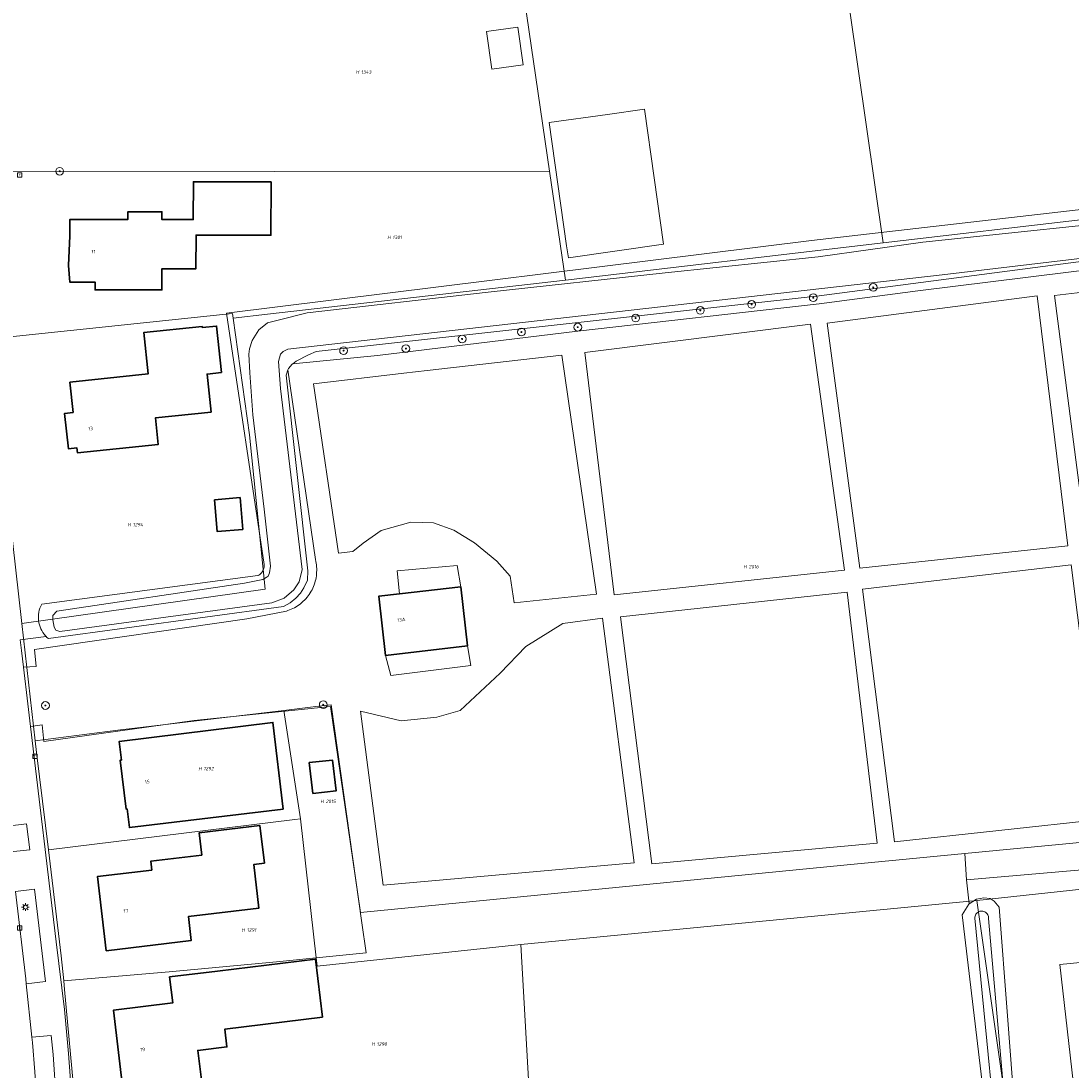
# Model space of a CAD drawing. Header units: metres. Extents: x 250001 to 257773, y 598992 to 609118.
# Tile 39 of 256: x 251399 to 251507, y 601062 to 601170. Entities that reach past the tile are written whole.
import ezdxf
from ezdxf.enums import TextEntityAlignment as Align
from ezdxf.lldxf.tags import DXFTag

# ---------------------------------------------------------------- set-up
doc = ezdxf.new("R2010")
doc.units = ezdxf.units.M
for name, color, linetype, lineweight in [('B-WE-GR-BOOM-S', 252, 'Continuous', 25), ('B-WE-GR-GROENVOORZIENING-GV', 252, 'Continuous', 18), ('B-WE-KG-GRENS_PERCEEL-G', 150, 'KG-PERCEEL', 18), ('B-WE-KG-GRENS_PERCEEL-S', 150, 'Continuous', 25), ('B-WE-KL-ET_LS_OV_LICHTMAST-S', 252, 'Continuous', 25), ('B-WE-OG-BEBOUWING-GV', 1, 'Continuous', 35), ('B-WE-OG-BEBOUWING-T18', 7, 'Continuous', 18), ('B-WE-OG-BEBOUWING_OVERBOUWING-GV', 1, 'Continuous', 18), ('B-WE-OG-TERREIN_ERF-GV', 7, 'Continuous', 18), ('B-WE-OG-WATER-GV', 252, 'Continuous', 18), ('B-WE-OG-WATER_SLOOT-GV', 252, 'Continuous', 18), ('B-WE-RI-GWA_KOLK-S', 252, 'Continuous', 25), ('B-WE-RI-GWA_RIOOLPUT-S', 252, 'Continuous', 25), ('B-WE-VH-VERHARDING_GESLOTEN-GV', 252, 'Continuous', 18), ('B-WE-VH-VERHARDING_OPEN-GV', 252, 'Continuous', 18), ('X-XX-AL-REFERENTIE-G', 7, 'Continuous', 18)]:
    doc.layers.add(name, color=color, linetype=linetype, lineweight=lineweight)
doc.styles.add('NLCS-ISO', font='NLCS-ISO.ttf')
doc.styles.add('NLCS-ISO-ANNOTATIEF-T18', font='NLCS-ISO.ttf', dxfattribs={"height": 1.8})
doc.styles.get("Standard").update_dxf_attribs({"font": 'NLCS-ISO.ttf'})
tags = doc.linetypes.add('KG-PERCEEL', pattern='A,5.5,-2,["P",Standard,S=1.8,R=0,X=-0.5,Y=-0.9],-2,5.5,-2,[5,NLCS.SHX,S=0.75,R=0,X=0,Y=0],-2', length=19).pattern_tags.tags
tags[6] = DXFTag(74, 10)

# ---------------------------------------------------------------- blocks, each defined once
blk = doc.blocks.new('SKG-PERCEELNUMMER-SO')
at = {"style": 'NLCS-ISO', "oblique": 10, "flags": 1}
blk.add_attdef('GEMEENTECODE', text='', height=1.8, dxfattribs=at).set_placement((0, 2.55), align=Align.MIDDLE_CENTER)
at = {"style": 'NLCS-ISO', "oblique": 10}
blk.add_attdef('SECTIE', text='', height=1.8, dxfattribs=at).set_placement((-0.5, 0), align=Align.MIDDLE_RIGHT)
blk.add_attdef('PERCEELNUMMER', text='', height=1.8, dxfattribs=at).set_placement((0.5, 0), align=Align.MIDDLE_LEFT)
blk = doc.blocks.new('BS2021-132-Xref-KAD-20210617')
at = {"layer": 'B-WE-KG-GRENS_PERCEEL-G', "flags": 128}
for points in [[(251448.584, 601186.647), (251453.314, 601154.325)], [(251487.727, 601146.899), (251482.558, 601183.129)], [(251396.559, 601154.256), (251453.314, 601154.325)], [(251453.314, 601154.325), (251454.965, 601143.045)], [(251487.727, 601146.899), (251508.982, 601149.4)], [(251454.965, 601143.045), (251487.727, 601146.899)], [(251420.652, 601139.123), (251424.204, 601139.529), (251454.965, 601143.045)], [(251396.28, 601137.057), (251419.591, 601139.503), (251420.585, 601139.601)], [(251420.585, 601139.601), (251420.652, 601139.123)], [(251420.652, 601139.123), (251422.329, 601127.083), (251423.951, 601111.148)], [(251396.265, 601136.051), (251396.943, 601124.428), (251398.831, 601107.619)], [(251423.951, 601111.148), (251398.831, 601107.619)], [(251398.831, 601107.619), (251400.195, 601095.481)], [(251425.882, 601098.633), (251429.183, 601099.025), (251430.744, 601099.211)], [(251430.744, 601099.211), (251433.935, 601076.706), (251434.376, 601073.592)], [(251400.195, 601095.481), (251408.729, 601096.592), (251425.882, 601098.633)], [(251427.61, 601087.432), (251425.882, 601098.633)], [(251400.195, 601095.481), (251400.328, 601094.294), (251401.572, 601084.254)], [(251401.572, 601084.254), (251427.005, 601087.358), (251427.61, 601087.432)], [(251427.61, 601087.432), (251429.206, 601073.073)], [(251401.572, 601084.254), (251402.903, 601073.277), (251403.157, 601070.698)], [(251519.393, 601081.378), (251497.411, 601079.015)], [(251497.411, 601079.015), (251450.34, 601074.477)], [(251502.291, 601044.812), (251497.411, 601079.015)], [(251404.526, 601053.963), (251451.247, 601058.698), (251450.34, 601074.477)], [(251450.34, 601074.477), (251429.302, 601072.214), (251429.206, 601073.073)], [(251403.157, 601070.698), (251414.026, 601071.657), (251425.111, 601072.662), (251429.206, 601073.073)], [(251429.206, 601073.073), (251434.376, 601073.592)], [(251403.157, 601070.698), (251403.244, 601069.812), (251404.291, 601058.308), (251404.526, 601053.963)]]:
    blk.add_lwpolyline(points, dxfattribs=at)
at = {"layer": 'B-WE-KG-GRENS_PERCEEL-S', "xscale": 0.2, "yscale": 0.2, "zscale": 0.2}
for p, values in [((251433.745, 601164.536), {'PERCEELNUMMER': '1343', 'SECTIE': 'H'}), ((251436.996, 601147.472), {'PERCEELNUMMER': '1301', 'SECTIE': 'H'}), ((251410.181, 601117.813), {'PERCEELNUMMER': '1294', 'SECTIE': 'H'}), ((251473.758, 601113.476), {'PERCEELNUMMER': '2016', 'SECTIE': 'H'}), ((251417.495, 601092.625), {'PERCEELNUMMER': '1292', 'SECTIE': 'H'}), ((251430.095, 601089.243), {'PERCEELNUMMER': '2015', 'SECTIE': 'H'}), ((251421.965, 601075.965), {'PERCEELNUMMER': '1291', 'SECTIE': 'H'}), ((251435.37, 601064.184), {'PERCEELNUMMER': '1290', 'SECTIE': 'H'})]:
    blk.add_blockref('SKG-PERCEELNUMMER-SO', p, dxfattribs=at).add_auto_attribs(values)
blk = doc.blocks.new('SKL-ET_OV_LICHTMAST-SO')
at = {"color": 0, "linetype": 'ByBlock', "lineweight": 18}
for points in [[(-1.25, 0), (-2, 0)], [(-1.41, 1.41), (-0.88, 0.88)], [(0, 2), (0, 1.25)], [(0.88, 0.88), (1.41, 1.41)], [(2, 0), (1.25, 0)], [(-1.41, -1.41), (-0.88, -0.88)], [(0, -1.25), (0, -2)], [(0.88, -0.88), (1.41, -1.41)]]:
    blk.add_lwpolyline(points, dxfattribs=at)
blk.add_circle((0, 0), 1, dxfattribs=at)
blk = doc.blocks.new('SRI-KOLK-SO')
at = {"color": 0, "linetype": 'ByBlock', "lineweight": 18}
blk.add_lwpolyline([(-1.125, -1.125), (1.125, -1.125), (1.125, 1.125), (-1.125, 1.125)], close=True, dxfattribs=at)
at = {"color": 0, "linetype": 'ByBlock', "lineweight": 18, "style": 'NLCS-ISO'}
blk.add_text('k', height=1.5, dxfattribs=at).set_placement((0, 0), align=Align.MIDDLE_CENTER)
blk = doc.blocks.new('SRI-PUT_INSPECTIEPUT_RIOOLPUT-SO')
at = {"color": 0, "linetype": 'ByBlock', "lineweight": 18}
blk.add_lwpolyline([(-1.12, -1.12), (1.12, -1.12), (1.12, 1.12), (-1.12, 1.12)], close=True, dxfattribs=at)
at = {"color": 0, "linetype": 'ByBlock', "lineweight": 18, "style": 'NLCS-ISO'}
blk.add_text('r', height=1.5, dxfattribs=at).set_placement((0, 0.28), align=Align.MIDDLE_CENTER)
blk = doc.blocks.new('SGR-BOOM_01-SO')
at = {"linetype": 'ByBlock', "lineweight": 18}
h = blk.add_hatch(color=0, dxfattribs=at)
h.dxf.hatch_style = 1
edge = h.paths.add_edge_path()
edge.add_arc((0, 0), 0.25, 0, 360)
at = {"color": 0, "linetype": 'ByBlock', "lineweight": 18}
for radius in [2, 0.25]:
    blk.add_circle((0, 0), radius, dxfattribs=at)
blk = doc.blocks.new('BS2021-132-Xref-BGT-GRIJS-20210617-aangepast')
at = {"layer": 'B-WE-GR-GROENVOORZIENING-GV', "flags": 128}
for points in [[(251522.329, 601146.839), (251481.129, 601141.42), (251429.206, 601135.703), (251428.41, 601135.329), (251427.148, 601134.691), (251426.806, 601134.426), (251435.549, 601135.27), (251456.2, 601137.8), (251481.14, 601140.599), (251491.329, 601141.939), (251525.775, 601146.214)], [(251531.39, 601087.219), (251496.178, 601083.847), (251496.327, 601081.137), (251555.936, 601086.302)]]:
    blk.add_lwpolyline(points, dxfattribs=at)
for points in [[(251527.679, 601118.099), (251524.14, 601143.67), (251505.41, 601141.479), (251508.75, 601115.77)], [(251506.799, 601115.619), (251503.64, 601141.439), (251481.97, 601138.619), (251485.339, 601113.329)], [(251483.739, 601113.109), (251480.239, 601138.5), (251456.929, 601135.579), (251459.98, 601110.569)], [(251458.149, 601110.64), (251454.579, 601135.319), (251440.66, 601133.719), (251438.26, 601133.469), (251428.95, 601132.359), (251431.51, 601114.88), (251433.01, 601115.04), (251434.059, 601115.89), (251435.92, 601117.209), (251438.97, 601118.06), (251441.32, 601118.01), (251443.42, 601117.239), (251445.549, 601115.93), (251447.869, 601114.04), (251449.25, 601112.479), (251449.66, 601109.75)], [(251429.13, 601114.199), (251426.301, 601133.805), (251426.103, 601133.248), (251428.342, 601113.051), (251428.3, 601112.096), (251427.932, 601111.304), (251427.608, 601110.744), (251427.11, 601110.227), (251426.514, 601109.751), (251425.823, 601109.356), (251401.569, 601106.046), (251401.425, 601106.177), (251401.331, 601106.276), (251398.67, 601105.933), (251398.808, 601104.811), (251399.011, 601103.091), (251400.315, 601103.161), (251400.14, 601104.92), (251422.059, 601108.099), (251426.149, 601108.89), (251426.289, 601108.935), (251426.466, 601109), (251426.639, 601109.072), (251426.809, 601109.152), (251426.976, 601109.238), (251427.139, 601109.332), (251427.297, 601109.433), (251427.451, 601109.54), (251427.601, 601109.653), (251427.745, 601109.773), (251427.885, 601109.899), (251428.019, 601110.031), (251428.147, 601110.168), (251428.269, 601110.311), (251428.385, 601110.459), (251428.494, 601110.611), (251428.597, 601110.768), (251428.693, 601110.93), (251428.782, 601111.095), (251428.865, 601111.264), (251428.939, 601111.436), (251429.007, 601111.611), (251429.067, 601111.789), (251429.119, 601111.97), (251429.163, 601112.152), (251429.2, 601112.336), (251429.229, 601112.522), (251429.25, 601112.709), (251429.263, 601112.896), (251429.268, 601113.084), (251429.265, 601113.271), (251429.253, 601113.459), (251429.234, 601113.646), (251429.207, 601113.832), (251429.173, 601114.016)], [(251444.13, 601111.39), (251443.749, 601113.591), (251437.561, 601113.058), (251437.829, 601110.668)], [(251510.44, 601087.39), (251507.149, 601113.66), (251485.6, 601111.14), (251488.91, 601085.079)], [(251487.13, 601084.939), (251484.029, 601110.849), (251460.63, 601108.28), (251463.869, 601082.8)], [(251462.049, 601082.9), (251458.769, 601108.16), (251454.69, 601107.589), (251450.839, 601105.239), (251448.2, 601102.469), (251444.079, 601098.619), (251441.67, 601097.92), (251437.97, 601097.569), (251433.79, 601098.56), (251436.129, 601080.58)], [(251445.166, 601103.259), (251444.83, 601105.309), (251436.369, 601104.31), (251436.916, 601102.238)], [(251399.645, 601084.249), (251399.325, 601086.93), (251397.345, 601086.694), (251397.669, 601084.014)], [(251557.321, 601077.38), (251555.936, 601086.302), (251496.327, 601081.137), (251496.611, 601078.652), (251497.377, 601079.138), (251498.131, 601079.274), (251498.791, 601079.197), (251499.209, 601078.924), (251499.711, 601078.305), (251500.575, 601067.082), (251502.081, 601047.218), (251501.973, 601045.736), (251501.515, 601044.379), (251501.255, 601044.014), (251508.498, 601045.386), (251509.008, 601045.464), (251508.884, 601046.718), (251505.993, 601072.382)], [(251401.273, 601070.65), (251400.13, 601080.178), (251398.161, 601079.944), (251399.239, 601070.91), (251399.291, 601070.409)], [(251565.564, 601063.5), (251570.893, 601064.869), (251570.525, 601066.487), (251565.339, 601065.316), (251563.229, 601077.955), (251558.356, 601077.481), (251557.321, 601077.38), (251505.993, 601072.382), (251508.884, 601046.718), (251509.008, 601045.464), (251544.777, 601050.914), (251567.183, 601054.275)], [(251402.049, 601063.089), (251401.871, 601065.069), (251399.865, 601064.889), (251399.92, 601064.359), (251400.179, 601061.319), (251400.44, 601057.27), (251400.642, 601052.856), (251402.717, 601052.951), (251402.7, 601053.41), (251402.39, 601058.489)]]:
    blk.add_lwpolyline(points, close=True, dxfattribs=at)
at = {"layer": 'B-WE-OG-BEBOUWING-GV', "flags": 128}
for points in [[(251424.57, 601153.199), (251416.54, 601153.209), (251416.529, 601149.31), (251413.29, 601149.31), (251413.29, 601150.119), (251409.779, 601150.119), (251409.779, 601149.329), (251403.79, 601149.319), (251403.779, 601147.619), (251403.66, 601144.56), (251403.769, 601142.859), (251406.39, 601142.849), (251406.39, 601142.05), (251413.29, 601142.04), (251413.29, 601144.239), (251416.799, 601144.229), (251416.809, 601147.709), (251424.549, 601147.689)], [(251419.44, 601133.51), (251418.929, 601138.319), (251417.459, 601138.17), (251417.45, 601138.27), (251411.41, 601137.64), (251411.88, 601133.39), (251403.79, 601132.51), (251404.119, 601129.4), (251403.239, 601129.3), (251403.63, 601125.64), (251404.519, 601125.729), (251404.57, 601125.229), (251412.91, 601126.099), (251412.619, 601128.829), (251418.369, 601129.43), (251417.959, 601133.359)], [(251418.728, 601120.391), (251418.994, 601117.099), (251421.625, 601117.312), (251421.364, 601120.604)], [(251444.83, 601105.309), (251444.13, 601111.39), (251437.829, 601110.668), (251435.67, 601110.42), (251436.369, 601104.31)], [(251425.82, 601088.449), (251424.739, 601097.39), (251408.869, 601095.42), (251409.1, 601093.51), (251408.98, 601093.5), (251409.589, 601088.449), (251409.7, 601088.459), (251409.94, 601086.53)], [(251428.505, 601093.238), (251428.875, 601090.065), (251431.273, 601090.323), (251430.888, 601093.511)], [(251423.88, 601082.849), (251423.41, 601086.739), (251417.13, 601085.979), (251417.399, 601083.699), (251412.13, 601083.06), (251412.239, 601082.15), (251406.63, 601081.479), (251407.54, 601073.819), (251416.32, 601074.88), (251416.019, 601077.349), (251423.309, 601078.229), (251422.769, 601082.709)], [(251429.864, 601066.95), (251429.127, 601072.956), (251419.04, 601071.719), (251414.089, 601071.119), (251414.41, 601068.439), (251408.299, 601067.689), (251409.339, 601058.949), (251417.429, 601059.949), (251416.989, 601063.52), (251420, 601063.89), (251419.776, 601065.713)]]:
    blk.add_lwpolyline(points, close=True, dxfattribs=at)
at = {"layer": 'B-WE-OG-BEBOUWING_OVERBOUWING-GV', "flags": 128}
for points in [[(251450.014, 601169.176), (251446.811, 601168.714), (251447.361, 601164.832), (251450.574, 601165.295)], [(251464.113, 601153.626), (251463.114, 601160.709), (251459.3, 601160.171), (251453.273, 601159.321), (251455.068, 601146.599), (251455.242, 601145.367), (251465.082, 601146.755)]]:
    blk.add_lwpolyline(points, close=True, dxfattribs=at)
at = {"layer": 'B-WE-OG-TERREIN_ERF-GV', "flags": 128}
for points in [[(251398.67, 601105.933), (251401.331, 601106.276), (251401.275, 601106.335), (251401.138, 601106.504), (251401.013, 601106.682), (251400.901, 601106.869), (251400.804, 601107.063), (251400.721, 601107.265), (251400.653, 601107.471), (251400.601, 601107.683), (251400.564, 601107.897), (251400.543, 601108.113), (251400.538, 601108.331), (251400.549, 601108.548), (251400.576, 601108.764), (251400.618, 601108.978), (251400.677, 601109.187), (251400.88, 601109.59), (251423.18, 601112.545), (251423.215, 601112.563), (251423.3, 601112.613), (251423.38, 601112.67), (251423.455, 601112.733), (251423.525, 601112.802), (251423.59, 601112.876), (251423.648, 601112.955), (251423.699, 601113.039), (251423.743, 601113.127), (251423.78, 601113.218), (251423.81, 601113.312), (251423.831, 601113.407), (251423.845, 601113.505), (251423.851, 601113.603), (251423.849, 601113.701), (251419.972, 601139.637), (251480.333, 601147.152), (251549.744, 601155.131)], [(251499.603, 601046.331), (251495.896, 601077.543), (251496.595, 601078.642), (251496.611, 601078.652), (251496.327, 601081.137), (251496.178, 601083.847), (251483.679, 601082.65), (251433.799, 601077.78), (251430.69, 601099.05), (251416.609, 601097.579), (251401.088, 601095.409), (251400.914, 601097.155), (251399.735, 601096.982), (251402.388, 601074.75), (251403.238, 601067.742), (251403.645, 601063.207), (251403.985, 601058.607)]]:
    blk.add_lwpolyline(points, dxfattribs=at)
for points in [[(251450.014, 601169.176), (251450.574, 601165.295), (251447.361, 601164.832), (251446.811, 601168.714)], [(251453.273, 601159.321), (251459.3, 601160.171), (251463.114, 601160.709), (251464.113, 601153.626), (251465.082, 601146.755), (251455.242, 601145.367), (251455.068, 601146.599)], [(251424.57, 601153.199), (251424.549, 601147.689), (251416.809, 601147.709), (251416.799, 601144.229), (251413.29, 601144.239), (251413.29, 601142.04), (251406.39, 601142.05), (251406.39, 601142.849), (251403.769, 601142.859), (251403.66, 601144.56), (251403.779, 601147.619), (251403.79, 601149.319), (251409.779, 601149.329), (251409.779, 601150.119), (251413.29, 601150.119), (251413.29, 601149.31), (251416.529, 601149.31), (251416.54, 601153.209)], [(251419.44, 601133.51), (251417.959, 601133.359), (251418.369, 601129.43), (251412.619, 601128.829), (251412.91, 601126.099), (251404.57, 601125.229), (251404.519, 601125.729), (251403.63, 601125.64), (251403.239, 601129.3), (251404.119, 601129.4), (251403.79, 601132.51), (251411.88, 601133.39), (251411.41, 601137.64), (251417.45, 601138.27), (251417.459, 601138.17), (251418.929, 601138.319)], [(251421.364, 601120.604), (251421.625, 601117.312), (251418.994, 601117.099), (251418.728, 601120.391)], [(251409.94, 601086.53), (251409.7, 601088.459), (251409.589, 601088.449), (251408.98, 601093.5), (251409.1, 601093.51), (251408.869, 601095.42), (251424.739, 601097.39), (251425.82, 601088.449)], [(251428.875, 601090.065), (251428.505, 601093.238), (251430.888, 601093.511), (251431.273, 601090.323)], [(251416.019, 601077.349), (251416.32, 601074.88), (251407.54, 601073.819), (251406.63, 601081.479), (251412.239, 601082.15), (251412.13, 601083.06), (251417.399, 601083.699), (251417.13, 601085.979), (251423.41, 601086.739), (251423.88, 601082.849), (251422.769, 601082.709), (251423.309, 601078.229)], [(251419.776, 601065.713), (251420, 601063.89), (251416.989, 601063.52), (251417.429, 601059.949), (251409.339, 601058.949), (251408.299, 601067.689), (251414.41, 601068.439), (251414.089, 601071.119), (251419.04, 601071.719), (251429.127, 601072.956), (251429.864, 601066.95)]]:
    blk.add_lwpolyline(points, close=True, dxfattribs=at)
at = {"layer": 'B-WE-OG-WATER-GV', "flags": 128}
for points in [[(251517.398, 601149.67), (251491.829, 601146.992), (251481.042, 601145.476), (251465.235, 601143.828), (251446.98, 601141.801), (251428.294, 601139.685), (251425.41, 601138.963), (251424.193, 601138.636), (251423.3, 601137.913), (251422.614, 601136.834), (251422.323, 601135.961), (251422.272, 601135.416), (251422.35, 601133.481), (251422.671, 601129.161), (251423.857, 601119.395), (251424.499, 601113.526), (251424.387, 601112.845), (251424.262, 601112.477), (251424.064, 601112.344), (251423.709, 601112.137), (251421.827, 601111.765), (251402.442, 601108.883), (251402.023, 601108.423), (251402.014, 601107.994), (251402.174, 601107.229), (251402.354, 601106.923), (251402.767, 601106.791), (251424.634, 601109.742), (251425.898, 601110.228), (251426.905, 601111.073), (251427.469, 601111.909), (251427.781, 601113.169), (251425.538, 601131.874), (251425.322, 601134.65), (251425.513, 601135.408), (251425.811, 601135.675), (251426.285, 601135.939), (251493.829, 601143.613), (251547.447, 601149.972)], [(251501.351, 601045.905), (251498.611, 601077.159), (251498.614, 601077.238), (251498.603, 601077.343), (251498.577, 601077.445), (251498.535, 601077.543), (251498.48, 601077.633), (251498.411, 601077.713), (251498.331, 601077.782), (251498.242, 601077.839), (251498.145, 601077.881), (251498.042, 601077.909), (251497.937, 601077.92), (251497.832, 601077.916), (251497.728, 601077.896), (251497.628, 601077.86), (251497.535, 601077.81), (251497.45, 601077.746), (251497.376, 601077.67), (251497.315, 601077.585), (251497.267, 601077.49), (251497.233, 601077.39), (251497.215, 601077.286), (251497.214, 601077.18), (251500.257, 601045.85)]]:
    blk.add_lwpolyline(points, dxfattribs=at)
at = {"layer": 'B-WE-OG-WATER_SLOOT-GV', "flags": 128}
for points in [[(251549.744, 601155.131), (251480.333, 601147.152), (251419.972, 601139.637), (251423.849, 601113.701), (251423.851, 601113.603), (251423.845, 601113.505), (251423.831, 601113.407), (251423.81, 601113.312), (251423.78, 601113.218), (251423.743, 601113.127), (251423.699, 601113.039), (251423.648, 601112.955), (251423.59, 601112.876), (251423.525, 601112.802), (251423.455, 601112.733), (251423.38, 601112.67), (251423.3, 601112.613), (251423.215, 601112.563), (251423.18, 601112.545), (251400.88, 601109.59), (251400.677, 601109.187), (251400.618, 601108.978), (251400.576, 601108.764), (251400.549, 601108.548), (251400.538, 601108.331), (251400.543, 601108.113), (251400.564, 601107.897), (251400.601, 601107.683), (251400.653, 601107.471), (251400.721, 601107.265), (251400.804, 601107.063), (251400.901, 601106.869), (251401.013, 601106.682), (251401.138, 601106.504), (251401.275, 601106.335), (251401.331, 601106.276), (251401.425, 601106.177), (251401.569, 601106.046), (251425.823, 601109.356), (251426.514, 601109.751), (251427.11, 601110.227), (251427.608, 601110.744), (251427.932, 601111.304), (251428.3, 601112.096), (251428.342, 601113.051), (251426.103, 601133.248), (251426.301, 601133.805), (251426.352, 601133.946), (251426.731, 601134.368), (251426.806, 601134.426), (251427.148, 601134.691), (251428.41, 601135.329), (251429.206, 601135.703), (251481.129, 601141.42), (251522.329, 601146.839)], [(251547.447, 601149.972), (251493.829, 601143.613), (251426.285, 601135.939), (251425.811, 601135.675), (251425.513, 601135.408), (251425.322, 601134.65), (251425.538, 601131.874), (251427.781, 601113.169), (251427.469, 601111.909), (251426.905, 601111.073), (251425.898, 601110.228), (251424.634, 601109.742), (251402.767, 601106.791), (251402.354, 601106.923), (251402.174, 601107.229), (251402.014, 601107.994), (251402.023, 601108.423), (251402.442, 601108.883), (251421.827, 601111.765), (251423.709, 601112.137), (251424.064, 601112.344), (251424.262, 601112.477), (251424.387, 601112.845), (251424.499, 601113.526), (251423.857, 601119.395), (251422.671, 601129.161), (251422.35, 601133.481), (251422.272, 601135.416), (251422.323, 601135.961), (251422.614, 601136.834), (251423.3, 601137.913), (251424.193, 601138.636), (251425.41, 601138.963), (251428.294, 601139.685), (251446.98, 601141.801), (251465.235, 601143.828), (251481.042, 601145.476), (251491.829, 601146.992), (251517.398, 601149.67)], [(251502.081, 601047.218), (251500.575, 601067.082), (251499.711, 601078.305), (251499.209, 601078.924), (251498.791, 601079.197), (251498.131, 601079.274), (251497.377, 601079.138), (251496.611, 601078.652), (251496.595, 601078.642), (251495.896, 601077.543), (251499.603, 601046.331)], [(251500.257, 601045.85), (251497.214, 601077.18), (251497.215, 601077.286), (251497.233, 601077.39), (251497.267, 601077.49), (251497.315, 601077.585), (251497.376, 601077.67), (251497.45, 601077.746), (251497.535, 601077.81), (251497.628, 601077.86), (251497.728, 601077.896), (251497.832, 601077.916), (251497.937, 601077.92), (251498.042, 601077.909), (251498.145, 601077.881), (251498.242, 601077.839), (251498.331, 601077.782), (251498.411, 601077.713), (251498.48, 601077.633), (251498.535, 601077.543), (251498.577, 601077.445), (251498.603, 601077.343), (251498.614, 601077.238), (251498.611, 601077.159), (251501.351, 601045.905)]]:
    blk.add_lwpolyline(points, dxfattribs=at)
at = {"layer": 'B-WE-VH-VERHARDING_GESLOTEN-GV', "flags": 128}
blk.add_lwpolyline([(251400.179, 601061.319), (251399.92, 601064.359), (251399.865, 601064.889), (251399.291, 601070.409), (251399.239, 601070.91), (251398.161, 601079.944)], dxfattribs=at)
at = {"layer": 'B-WE-VH-VERHARDING_OPEN-GV', "flags": 128}
for points in [[(251397.345, 601086.694), (251399.325, 601086.93), (251399.645, 601084.249), (251397.669, 601084.014)], [(251398.161, 601079.944), (251400.13, 601080.178), (251401.273, 601070.65), (251399.291, 601070.409), (251399.865, 601064.889), (251401.871, 601065.069), (251402.049, 601063.089), (251402.39, 601058.489)], [(251403.985, 601058.607), (251403.645, 601063.207), (251403.238, 601067.742), (251402.388, 601074.75), (251399.735, 601096.982), (251399.458, 601099.299), (251399.011, 601103.091), (251398.808, 601104.811), (251398.67, 601105.933)], [(251525.775, 601146.214), (251491.329, 601141.939), (251481.14, 601140.599), (251456.2, 601137.8), (251435.549, 601135.27), (251426.806, 601134.426), (251426.731, 601134.368), (251426.352, 601133.946), (251426.301, 601133.805), (251429.13, 601114.199), (251429.173, 601114.016), (251429.207, 601113.832), (251429.234, 601113.646), (251429.253, 601113.459), (251429.265, 601113.271), (251429.268, 601113.084), (251429.263, 601112.896), (251429.25, 601112.709), (251429.229, 601112.522), (251429.2, 601112.336), (251429.163, 601112.152), (251429.119, 601111.97), (251429.067, 601111.789), (251429.007, 601111.611), (251428.939, 601111.436), (251428.865, 601111.264), (251428.782, 601111.095), (251428.693, 601110.93), (251428.597, 601110.768), (251428.494, 601110.611), (251428.385, 601110.459), (251428.269, 601110.311), (251428.147, 601110.168), (251428.019, 601110.031), (251427.885, 601109.899), (251427.745, 601109.773), (251427.601, 601109.653), (251427.451, 601109.54), (251427.297, 601109.433), (251427.139, 601109.332), (251426.976, 601109.238), (251426.809, 601109.152), (251426.639, 601109.072), (251426.466, 601109), (251426.289, 601108.935), (251426.149, 601108.89), (251422.059, 601108.099), (251400.14, 601104.92), (251400.315, 601103.161), (251399.011, 601103.091), (251399.458, 601099.299), (251399.735, 601096.982), (251400.914, 601097.155), (251401.088, 601095.409), (251416.609, 601097.579), (251430.69, 601099.05), (251433.799, 601077.78), (251483.679, 601082.65), (251496.178, 601083.847), (251531.39, 601087.219)]]:
    blk.add_lwpolyline(points, dxfattribs=at)
for points in [[(251524.14, 601143.67), (251527.679, 601118.099), (251508.75, 601115.77), (251505.41, 601141.479)], [(251485.339, 601113.329), (251481.97, 601138.619), (251503.64, 601141.439), (251506.799, 601115.619)], [(251459.98, 601110.569), (251456.929, 601135.579), (251480.239, 601138.5), (251483.739, 601113.109)], [(251449.25, 601112.479), (251447.869, 601114.04), (251445.549, 601115.93), (251443.42, 601117.239), (251441.32, 601118.01), (251438.97, 601118.06), (251435.92, 601117.209), (251434.059, 601115.89), (251433.01, 601115.04), (251431.51, 601114.88), (251428.95, 601132.359), (251438.26, 601133.469), (251440.66, 601133.719), (251454.579, 601135.319), (251458.149, 601110.64), (251449.66, 601109.75)], [(251445.166, 601103.259), (251436.916, 601102.238), (251436.369, 601104.31), (251435.67, 601110.42), (251437.829, 601110.668), (251437.561, 601113.058), (251443.749, 601113.591), (251444.13, 601111.39), (251444.83, 601105.309)], [(251507.149, 601113.66), (251510.44, 601087.39), (251488.91, 601085.079), (251485.6, 601111.14)], [(251484.029, 601110.849), (251487.13, 601084.939), (251463.869, 601082.8), (251460.63, 601108.28)], [(251462.049, 601082.9), (251436.129, 601080.58), (251433.79, 601098.56), (251437.97, 601097.569), (251441.67, 601097.92), (251444.079, 601098.619), (251448.2, 601102.469), (251450.839, 601105.239), (251454.69, 601107.589), (251458.769, 601108.16)]]:
    blk.add_lwpolyline(points, close=True, dxfattribs=at)
at = {"layer": 'B-WE-GR-BOOM-S', "xscale": 0.2, "yscale": 0.2, "zscale": 0.2}
for p in [(251402.74, 601154.3), (251486.71, 601142.31), (251480.52, 601141.24), (251468.86, 601139.93), (251474.16, 601140.55), (251462.19, 601139.14), (251450.4, 601137.7), (251456.22, 601138.2), (251444.28, 601136.98), (251432.04, 601135.78), (251438.47, 601135.99), (251401.27, 601099.14), (251429.94, 601099.22)]:
    blk.add_blockref('SGR-BOOM_01-SO', p, dxfattribs=at)
at = {"layer": 'B-WE-KL-ET_LS_OV_LICHTMAST-S', "xscale": 0.2, "yscale": 0.2, "zscale": 0.2}
blk.add_blockref('SKL-ET_OV_LICHTMAST-SO', (251399.2, 601078.325), dxfattribs=at)
at = {"layer": 'B-WE-RI-GWA_KOLK-S', "xscale": 0.2, "yscale": 0.2, "zscale": 0.2}
blk.add_blockref('SRI-KOLK-SO', (251398.611, 601076.171), dxfattribs=at)
at = {"layer": 'B-WE-RI-GWA_RIOOLPUT-S', "xscale": 0.2, "yscale": 0.2, "zscale": 0.2}
for p in [(251398.6, 601153.9), (251400.2, 601093.9)]:
    blk.add_blockref('SRI-PUT_INSPECTIEPUT_RIOOLPUT-SO', p, dxfattribs=at)
at = {"layer": 'B-WE-OG-BEBOUWING-T18', "style": 'NLCS-ISO-ANNOTATIEF-T18'}
for s, rotation, p in [('11', 357.8, (251406.218, 601145.992)), ('13', 6.1, (251405.92, 601127.736)), ('13A', 6.8, (251438, 601108)), ('15', 6.9, (251411.767, 601091.274)), ('17', 6.8, (251409.568, 601077.944)), ('19', 6.8, (251411.301, 601063.614))]:
    blk.add_text(s, height=0.36, rotation=rotation, dxfattribs=at).set_placement(p, align=Align.MIDDLE)

msp = doc.modelspace()

# ---------------------------------------------------------------- block references
at = {"layer": 'X-XX-AL-REFERENTIE-G'}
for name in ['BS2021-132-Xref-BGT-GRIJS-20210617-aangepast', 'BS2021-132-Xref-KAD-20210617']:
    msp.add_blockref(name, (0, 0), dxfattribs=at)

doc.saveas('drawing.dxf')
